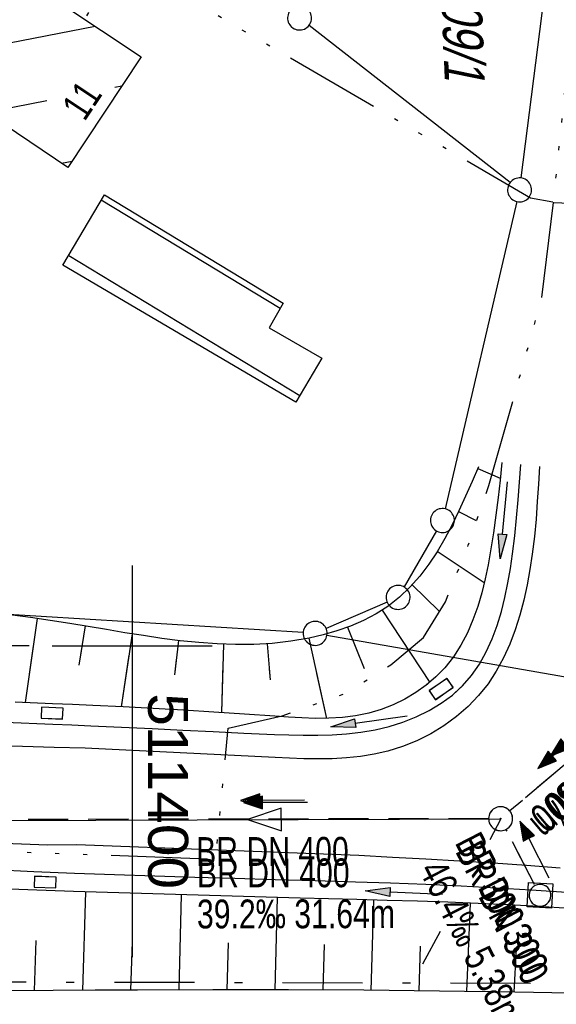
# Model space of a CAD drawing. Extents: x 511155 to 511479, y 464515 to 465450.
# Tile 15 of 41: x 511393 to 511426, y 464578 to 464639. Entities that reach past the tile are written whole.
import ezdxf

# ---------------------------------------------------------------- set-up
doc = ezdxf.new("R2010")
doc.units = 0
doc.header["$LTSCALE"] = 10
doc.header["$MEASUREMENT"] = 0
for name, pattern in [('ACAD_ISO14W100', [25.5, 12, -3, 0.5, -3, 0.5, -3, 0.5, -3]), ('AUSGEZOGEN', [0]), ('LT00', [0]), ('LT08', [0.42, 0.2, -0.1, 0.02, -0.1]), ('LT12', [0.4, 0.3, -0.1]), ('STRICHLINIE2', [0.375, 0.25, -0.125])]:
    doc.linetypes.add(name, pattern=pattern)
doc.layers.get('0').update_dxf_attribs({"linetype": 'LT00'})
for name, color, linetype in [('--EK_FBR', 1, 'LT00'), ('--EK_Halt-Pfeil', 4, 'LT00'), ('--EK_Haltung', 7, 'STRICHLINIE2'), ('--EK_Haltung-Text', 140, 'LT00'), ('--EK_Schacht-Text', 5, 'LT00'), ('--EL_Halt-Pfeil', 4, 'LT00'), ('--EL_Haltung', 182, 'STRICHLINIE2'), ('--EL_Haltung-Text', 182, 'LT00'), ('ABWASSERLTG', 24, 'LT00'), ('ABWASSERLTG_FLIEßPF', 26, 'Continuous'), ('DFK_BEB_SCHR', 254, 'LT00'), ('DFK_BEBAUUNG', 250, 'LT00'), ('DFK_FLUR_NR', 250, 'LT00'), ('DFK_GZPKT', 250, 'LT00'), ('DFK_HAUSNR', 250, 'LT00'), ('DFK_KATASTER', 250, 'LT00'), ('DL', 182, 'LT12'), ('DL_PFEIL', 201, 'LT00'), ('DL_TEXT', 182, 'LT00'), ('GEMEINDEGRENZE', 3, 'LT08'), ('PFEIL', 140, 'AUSGEZOGEN'), ('TELEKOM', 210, 'ACAD_ISO14W100'), ('V103_AFBR_BAB', 250, 'LT00'), ('V103_BOESCH', 250, 'LT00'), ('V103_BOSCHUNG', 250, 'LT00'), ('V103_GRABEN', 250, 'LT00'), ('V103_KA_MULD', 182, 'LT00'), ('V103_KA_PRUF', 182, 'LT00'), ('V103_RASTER', 250, 'LT00'), ('V103_SINKK', 182, 'LT00'), ('V104_AFBR_BAB', 250, 'LT00'), ('V104_BOESCH', 250, 'LT00'), ('V104_BOSCHUNG', 250, 'LT00'), ('V104_GRABEN', 250, 'LT00'), ('V104_KA_MULD', 182, 'LT00'), ('V104_KA_PRUF', 182, 'LT00'), ('V104_RASTER', 250, 'LT00'), ('V104_SINKK', 182, 'LT00')]:
    doc.layers.add(name, color=color, linetype=linetype)
doc.styles.add('Haltungsbeschriftung', font='ARIAL.TTF', dxfattribs={"width": 0.75})
doc.styles.get("Standard").update_dxf_attribs({"font": 'ARIAL.TTF'})

# ---------------------------------------------------------------- blocks, each defined once
blk = doc.blocks.new('SYMB7010')
at = {"color": 0, "linetype": 'ByBlock'}
for points in [[(-0.031408, 0.499213), (-0.093728, 0.49134), (-0.15457, 0.475719), (-0.212975, 0.452595), (-0.268021, 0.422333), (-0.31884, 0.385411), (-0.36463, 0.342411), (-0.40467, 0.29401), (-0.438329, 0.240973), (-0.465074, 0.184136), (-0.484486, 0.124395), (-0.496256, 0.062692), (-0.5002, 0)], [(0.5002, 0), (0.496256, 0.062692), (0.484485, 0.124395), (0.465074, 0.184136), (0.438329, 0.240973), (0.40467, 0.29401), (0.36463, 0.342411), (0.31884, 0.385411), (0.268021, 0.422333), (0.212975, 0.452595), (0.15457, 0.475719), (0.093728, 0.49134), (0.031408, 0.499213), (-0.031408, 0.499213)], [(-0.5002, 0), (-0.496256, -0.062692), (-0.484486, -0.124395), (-0.465075, -0.184136), (-0.438329, -0.240973), (-0.404671, -0.29401), (-0.36463, -0.342411), (-0.31884, -0.385411), (-0.268021, -0.422333), (-0.212975, -0.452595), (-0.154571, -0.475719), (-0.093728, -0.49134), (-0.031408, -0.499213), (0.031408, -0.499213)], [(0.031408, -0.499213), (0.093728, -0.491341), (0.15457, -0.475719), (0.212975, -0.452595), (0.268021, -0.422333), (0.31884, -0.385411), (0.36463, -0.342411), (0.404671, -0.294011), (0.438329, -0.240974), (0.465075, -0.184136), (0.484486, -0.124395), (0.496256, -0.062692), (0.500201, 0)]]:
    blk.add_lwpolyline(points, dxfattribs=at)
blk = doc.blocks.new('ABWASSER-FLIEßPF')
at = {"layer": 'ABWASSERLTG_FLIEßPF'}
for p, q in [((0, 0), (-2.109, 0.703)), ((-2.109, 0.703), (-2.109, -0.703)), ((-2.109, -0.703), (0, 0))]:
    blk.add_line(p, q, dxfattribs=at)
blk = doc.blocks.new('Pfreil3')
at = {"layer": 'PFEIL'}
blk.add_hatch(color=256, dxfattribs=at).paths.add_polyline_path([(-1.549, 0.273), (-1.549, -0.273), (0, 0)])
for p, q in [((-1.549, 0), (-4.831, 0)), ((-1.549, -0.273), (-1.549, 0.273)), ((-1.549, 0.273), (0, 0)), ((0, 0), (-1.549, -0.273))]:
    blk.add_line(p, q, dxfattribs=at)
blk = doc.blocks.new('SYMB0003')
at = {"color": 0, "linetype": 'ByBlock'}
for p, q in [((-0.015712, 0), (0.010166, 0.012015)), ((0, -0.021257), (-0.015712, 0)), ((0.010166, 0.012015), (0, -0.021257))]:
    blk.add_line(p, q, dxfattribs=at)
for points in [[(-0.031395, 0.499013), (-0.093691, 0.491144), (-0.154509, 0.475528), (-0.21289, 0.452414), (-0.267913, 0.422164), (-0.318712, 0.385257), (-0.364484, 0.342274), (-0.404509, 0.293893), (-0.438154, 0.240877), (-0.464888, 0.184062), (-0.484292, 0.124345), (-0.496058, 0.062667), (-0.5, 0)], [(0.5, 0), (0.496057, 0.062667), (0.484292, 0.124345), (0.464888, 0.184062), (0.438153, 0.240877), (0.404509, 0.293893), (0.364484, 0.342274), (0.318712, 0.385257), (0.267913, 0.422164), (0.21289, 0.452414), (0.154509, 0.475528), (0.093691, 0.491144), (0.031395, 0.499013), (-0.031395, 0.499013)], [(-0.5, 0), (-0.496058, -0.062667), (-0.484292, -0.124345), (-0.464888, -0.184062), (-0.438154, -0.240877), (-0.404509, -0.293893), (-0.364485, -0.342274), (-0.318712, -0.385257), (-0.267914, -0.422164), (-0.21289, -0.452414), (-0.154509, -0.475529), (-0.093691, -0.491144), (-0.031395, -0.499014), (0.031395, -0.499014)], [(0.031395, -0.499014), (0.093691, -0.491144), (0.154509, -0.475529), (0.21289, -0.452414), (0.267914, -0.422164), (0.318712, -0.385257), (0.364485, -0.342274), (0.404509, -0.293893), (0.438154, -0.240877), (0.464889, -0.184062), (0.484292, -0.124345), (0.496058, -0.062667), (0.5, 0)]]:
    blk.add_lwpolyline(points, dxfattribs=at)
blk = doc.blocks.new('SYMB1210')
at = {"color": 0, "linetype": 'ByBlock'}
blk.add_line((0.018815, -0.179014), (0.055623, -0.17119), dxfattribs=at)
for points in [[(-0.2, -0.2), (-0.2, 0.2), (0.2, 0.2), (0.2, -0.2), (-0.2, -0.2)], [(0.018815, 0.179014), (-0.018815, 0.179014), (-0.055623, 0.17119), (-0.09, 0.155885), (-0.120444, 0.133766), (-0.145623, 0.105801), (-0.164438, 0.073213), (-0.176067, 0.037424), (-0.18, 0)], [(0.18, 0), (0.176067, 0.037424), (0.164438, 0.073213), (0.145623, 0.105801), (0.120444, 0.133766), (0.09, 0.155885), (0.055623, 0.17119), (0.018815, 0.179014)], [(-0.18, 0), (-0.176067, -0.037424), (-0.164438, -0.073213), (-0.145623, -0.105801), (-0.120444, -0.133766), (-0.09, -0.155885), (-0.055623, -0.17119), (-0.018815, -0.179014), (0.018815, -0.179014)], [(0.055623, -0.17119), (0.09, -0.155885), (0.120444, -0.133766), (0.145623, -0.105801), (0.164438, -0.073213), (0.176067, -0.037424), (0.18, 0)]]:
    blk.add_lwpolyline(points, dxfattribs=at)
blk = doc.blocks.new('SYMB0652')
at = {"color": 0, "linetype": 'ByBlock'}
blk.add_lwpolyline([(-0.15, -0.075), (0.15, -0.075), (0.15, 0.075), (-0.15, 0.075), (-0.15, -0.075)], dxfattribs=at)
blk = doc.blocks.new('SYMB0070')
at = {"color": 0, "linetype": 'ByBlock'}
for p, q in [((-0.5, 0), (0.2, 0)), ((0.5, 0), (0.2, 0.1)), ((0.2, 0.1), (0.2, 0)), ((0.468, 0), (0.21, 0.086)), ((0.21, 0.086), (0.21, -0.086)), ((0.21, -0.086), (0.468, 0)), ((0.22, -0.072), (0.437, 0)), ((0.23, -0.058), (0.405, 0)), ((0.24, -0.045), (0.374, 0)), ((0.342, 0), (0.25, 0.031)), ((0.25, 0.031), (0.25, -0.031)), ((0.25, -0.031), (0.342, 0)), ((0.26, -0.017), (0.31, 0)), ((0.27, -0.003), (0.279, 0))]:
    blk.add_line(p, q, dxfattribs=at)
for points in [[(0.2, 0), (0.2, -0.1), (0.5, 0)], [(0.437, 0), (0.22, 0.072), (0.22, -0.072)], [(0.405, 0), (0.23, 0.058), (0.23, -0.058)], [(0.374, 0), (0.24, 0.045), (0.24, -0.045)], [(0.31, 0), (0.26, 0.017), (0.26, -0.017)], [(0.279, 0), (0.27, 0.003), (0.27, -0.003)]]:
    blk.add_lwpolyline(points, dxfattribs=at)

msp = doc.modelspace()

# ---------------------------------------------------------------- linework, layer by layer
at = {"layer": '--EK_FBR'}
for points in [[(511425.439, 464611.186), (511425.377, 464610.097), (511425.308, 464609.007), (511425.226, 464607.913), (511425.122, 464606.814), (511424.99, 464605.709), (511424.849, 464604.755), (511424.678, 464603.8), (511424.471, 464602.851), (511424.225, 464601.915), (511423.934, 464600.996), (511423.593, 464600.102), (511423.198, 464599.237), (511422.745, 464598.409), (511422.228, 464597.623), (511421.643, 464596.885), (511420.984, 464596.198), (511420.259, 464595.568), (511419.479, 464595.001), (511418.652, 464594.498), (511417.788, 464594.064), (511416.894, 464593.701), (511415.981, 464593.413), (511415.122, 464593.214), (511414.254, 464593.074), (511413.38, 464592.985), (511412.499, 464592.938), (511411.614, 464592.925), (511410.725, 464592.937), (511409.834, 464592.966), (511408.942, 464593.004), (511397.065, 464593.601), (511395.122, 464593.648), (511373.98, 464594.303)], [(511426.727, 464586.091), (511424.636, 464586.258), (511422.544, 464586.406), (511420.449, 464586.538), (511418.353, 464586.659), (511416.256, 464586.772), (511414.159, 464586.881), (511396.545, 464587.564), (511394.724, 464587.537), (511373.589, 464588.35), (511358.248, 464589.164)]]:
    msp.add_lwpolyline(points, dxfattribs=at)
at = {"layer": '--EK_Haltung'}
for p, q in [((511432.981, 464597.572), (511423.59, 464589.672)), ((511422.266, 464589.188), (511392.129, 464589.137)), ((511425.133, 464585.068), (511423.359, 464588.522))]:
    msp.add_line(p, q, dxfattribs=at)
at = {"layer": '--EK_Schacht-Text'}
for p, q in [((511423.035, 464589.174), (511422.332, 464587.873)), ((511419.241, 464582.143), (511418.139, 464580.1))]:
    msp.add_line(p, q, dxfattribs=at)
at = {"layer": '--EL_Haltung'}
for p, q in [((511432.981, 464597.572), (511423.59, 464589.672)), ((511422.266, 464589.188), (511392.129, 464589.137)), ((511425.133, 464585.068), (511423.359, 464588.522))]:
    msp.add_line(p, q, dxfattribs=at)
at = {"layer": 'ABWASSERLTG'}
msp.add_lwpolyline([(511190.756, 464540.093), (511213.131, 464554.116), (511242.238, 464572.608), (511281.604, 464584.406), (511284.616, 464595.971), (511318.785, 464591.232), (511361.253, 464589.505), (511391.403, 464589.083), (511423.016, 464589.189)], dxfattribs=at)
at = {"layer": 'DFK_BEB_SCHR'}
for p, q in [((511386.215, 464636.465), (511397.693, 464638.704)), ((511399.353, 464634.953), (511398.92, 464634.868)), ((511394.673, 464634.04), (511390.905, 464633.305)), ((511395.596, 464630.145), (511396.251, 464630.273)), ((511409.237, 464621.062), (511398.073, 464627.834)), ((511396.044, 464624.387), (511410.467, 464615.638))]:
    msp.add_line(p, q, dxfattribs=at)
at = {"layer": 'DFK_BEBAUUNG'}
for points in [[(511395.99, 464629.88), (511387.17, 464635.82), (511383.75, 464638.129), (511382.24, 464639.139), (511384.22, 464642.12), (511385.75, 464641.15), (511388.29, 464644.96), (511400.57, 464636.79), (511395.99, 464629.88)], [(511398.27, 464628.17), (511409.43, 464621.4), (511408.55, 464619.86), (511411.84, 464617.969), (511410.22, 464615.22), (511395.68, 464623.77), (511398.27, 464628.17)]]:
    msp.add_lwpolyline(points, dxfattribs=at)
at = {"layer": 'DFK_KATASTER'}
for p, q in [((511424.295, 464629.224), (511426.786, 464648.815)), ((511423.609, 464628.942), (511411.051, 464638.757)), ((511424.03, 464627.75), (511419.551, 464608.55)), ((511419.005, 464607.17), (511416.985, 464603.669)), ((511410.682, 464600.816), (511369.739, 464603.354)), ((511415.922, 464602.721), (511412.118, 464601.068)), ((511444.061, 464595.04), (511412.169, 464600.64))]:
    msp.add_line(p, q, dxfattribs=at)
at = {"layer": 'DL'}
for p, q in [((511432.981, 464597.572), (511423.59, 464589.672)), ((511425.133, 464585.068), (511423.359, 464588.522))]:
    msp.add_line(p, q, dxfattribs=at)
at = {"layer": 'GEMEINDEGRENZE', "ltscale": 2.5, "flags": 128}
msp.add_lwpolyline([(511310.961, 464519.262), (511312.442, 464550.532), (511314.022, 464582.963), (511327.222, 464590.538), (511358.906, 464589.094), (511362.89, 464579.068), (511451.194, 464578.849), (511476.583, 464575.405)], dxfattribs=at)
at = {"layer": 'TELEKOM', "ltscale": 0.05, "flags": 128}
for points in [[(511178.723, 464844.154), (511214.676, 464775.698), (511230.154, 464753.423), (511247.83, 464739.778), (511268.45, 464723.991), (511282.642, 464709.811), (511294.693, 464698.039), (511295.854, 464696.019), (511298.354, 464687.794), (511304.265, 464669.419), (511302.897, 464590.124), (511308.9, 464588.688), (511318.766, 464589.212), (511328.891, 464589.733), (511355.753, 464588.447), (511405.223, 464586.669), (511406.002, 464594.852), (511409.373, 464595.617), (511413.383, 464597.042), (511416.169, 464598.807), (511418.207, 464600.505), (511419.567, 464602.745), (511420.993, 464606.276), (511422.284, 464610.01), (511424.137, 464616.562), (511425.565, 464621.586), (511426.313, 464627.697), (511426.313, 464627.697), (511427.71, 464641.177), (511428.185, 464653.807), (511423.445, 464660.11), (511410.797, 464669.334), (511410.797, 464669.334), (511392.785, 464682.581), (511383.155, 464689.704), (511377.775, 464691.704), (511394.738, 464703.138), (511399.373, 464699.599), (511399.035, 464699.143)], [(511426.267, 464627.705), (511424.884, 464627.968), (511399.441, 464642.803), (511397.015, 464639.155)], [(511426.32, 464627.696), (511436.685, 464627.304), (511456.61, 464616.089), (511456.136, 464615.143)]]:
    msp.add_lwpolyline(points, dxfattribs=at)
at = {"layer": 'V103_AFBR_BAB'}
for points in [[(511425.439, 464611.186), (511425.377, 464610.097), (511425.308, 464609.007), (511425.226, 464607.913), (511425.122, 464606.814), (511424.99, 464605.709), (511424.849, 464604.755), (511424.678, 464603.8), (511424.471, 464602.851), (511424.225, 464601.915), (511423.934, 464600.996), (511423.593, 464600.102), (511423.198, 464599.237), (511422.745, 464598.409), (511422.228, 464597.623), (511421.643, 464596.885), (511420.984, 464596.198), (511420.259, 464595.568), (511419.479, 464595.001), (511418.652, 464594.498), (511417.788, 464594.064), (511416.894, 464593.701), (511415.981, 464593.413), (511415.122, 464593.214), (511414.254, 464593.074), (511413.38, 464592.985), (511412.499, 464592.938), (511411.614, 464592.925), (511410.725, 464592.937), (511409.834, 464592.966), (511408.942, 464593.004), (511397.065, 464593.601), (511395.122, 464593.648), (511373.98, 464594.303)], [(511426.727, 464586.091), (511424.636, 464586.258), (511422.544, 464586.406), (511420.449, 464586.538), (511418.353, 464586.659), (511416.256, 464586.772), (511414.159, 464586.881), (511396.545, 464587.564), (511394.724, 464587.537), (511373.589, 464588.35), (511358.248, 464589.164)]]:
    msp.add_lwpolyline(points, dxfattribs=at)
at = {"layer": 'V103_BOESCH'}
for points in [[(511421.627, 464611.172), (511421.231, 464610.251), (511420.829, 464609.336), (511420.415, 464608.434), (511419.984, 464607.552), (511419.529, 464606.695), (511419.044, 464605.87), (511418.523, 464605.084), (511417.961, 464604.343), (511417.352, 464603.653), (511416.69, 464603.021), (511415.968, 464602.454), (511415.236, 464601.985), (511414.456, 464601.575), (511413.639, 464601.222), (511412.792, 464600.922), (511411.926, 464600.672), (511411.049, 464600.47), (511409.904, 464600.273), (511408.757, 464600.146), (511407.609, 464600.081), (511406.461, 464600.072), (511405.311, 464600.112), (511404.161, 464600.195), (511403.01, 464600.313), (511401.859, 464600.459), (511400.708, 464600.628), (511399.556, 464600.812), (511398.405, 464601.004), (511397.254, 464601.198), (511396.104, 464601.387), (511393.657, 464601.753), (511391.212, 464602.068)], [(511427.382, 464578.287), (511423.908, 464578.352), (511419.192, 464578.42), (511414.477, 464578.466), (511409.762, 464578.491), (511405.048, 464578.497), (511400.333, 464578.484), (511397.698, 464578.47), (511395.062, 464578.454), (511392.427, 464578.439)]]:
    msp.add_lwpolyline(points, dxfattribs=at)
at = {"layer": 'V103_BOSCHUNG'}
for p, q in [((511421.585, 464611.073), (511422.992, 464610.47)), ((511420.392, 464608.387), (511421.496, 464607.83)), ((511419.059, 464605.896), (511421.997, 464603.947)), ((511417.485, 464603.796), (511419.151, 464602.175)), ((511415.623, 464602.222), (511418.589, 464597.709)), ((511394.063, 464601.695), (511393.316, 464596.44)), ((511397.066, 464601.23), (511396.677, 464598.773)), ((511413.46, 464601.154), (511414.494, 464598.578)), ((511400.005, 464600.739), (511399.327, 464596.182)), ((511402.89, 464600.327), (511402.655, 464598.171)), ((511411.046, 464600.469), (511412.137, 464595.458)), ((511405.708, 464600.094), (511405.579, 464595.819)), ((511408.445, 464600.122), (511408.622, 464597.86)), ((511397.096, 464584.624), (511396.894, 464578.465)), ((511403.072, 464584.441), (511402.92, 464578.493)), ((511409.069, 464584.271), (511408.922, 464578.493)), ((511415.078, 464584.106), (511414.912, 464578.462)), ((511421.106, 464583.912), (511420.881, 464578.398)), ((511393.995, 464581.585), (511393.88, 464578.447)), ((511399.996, 464581.506), (511399.907, 464578.482)), ((511405.996, 464581.426), (511405.921, 464578.497)), ((511411.995, 464581.335), (511411.922, 464578.482)), ((511417.994, 464581.227), (511417.902, 464578.435)), ((511423.992, 464581.064), (511423.849, 464578.353))]:
    msp.add_line(p, q, dxfattribs=at)
at = {"layer": 'V103_GRABEN'}
for points in [[(511392.062, 464595.228), (511395.055, 464595.103), (511396.242, 464595.052), (511397.429, 464595), (511399.339, 464594.911), (511401.249, 464594.817), (511403.159, 464594.723), (511405.068, 464594.63), (511406.978, 464594.541), (511408.889, 464594.46), (511409.789, 464594.427), (511410.69, 464594.404), (511411.59, 464594.401), (511412.49, 464594.425), (511413.39, 464594.486), (511414.289, 464594.591), (511415.188, 464594.749), (511416.055, 464594.959), (511416.91, 464595.228), (511417.744, 464595.557), (511418.543, 464595.946), (511419.299, 464596.398), (511420, 464596.913), (511420.634, 464597.492), (511421.2, 464598.143), (511421.694, 464598.853), (511422.121, 464599.614), (511422.487, 464600.419), (511422.799, 464601.259), (511423.063, 464602.128), (511423.285, 464603.018), (511423.47, 464603.92), (511423.625, 464604.826), (511423.756, 464605.73), (511423.897, 464606.87), (511424.014, 464607.996), (511424.114, 464609.112), (511424.203, 464610.221), (511424.285, 464611.326)], [(511423.096, 464611.444), (511422.978, 464610.349), (511422.855, 464609.252), (511422.72, 464608.151), (511422.567, 464607.044), (511422.391, 464605.929), (511422.232, 464605.049), (511422.048, 464604.17), (511421.834, 464603.299), (511421.582, 464602.443), (511421.285, 464601.608), (511420.938, 464600.801), (511420.534, 464600.03), (511420.066, 464599.3), (511419.528, 464598.62), (511418.977, 464598.052), (511418.371, 464597.533), (511417.717, 464597.066), (511417.024, 464596.654), (511416.299, 464596.3), (511415.55, 464596.009), (511414.785, 464595.782), (511413.962, 464595.613), (511413.131, 464595.51), (511412.294, 464595.461), (511411.452, 464595.456), (511410.608, 464595.483), (511409.762, 464595.532), (511408.917, 464595.59), (511407.01, 464595.723), (511405.11, 464595.849), (511403.217, 464595.968), (511401.325, 464596.077), (511399.434, 464596.177), (511397.541, 464596.264), (511396.284, 464596.316), (511395.027, 464596.366), (511392.702, 464596.468)], [(511427.29, 464583.583), (511425.4, 464583.704), (511423.509, 464583.806), (511421.616, 464583.892), (511419.722, 464583.964), (511417.827, 464584.027), (511415.932, 464584.083), (511414.037, 464584.135), (511410.495, 464584.232), (511406.955, 464584.33), (511403.415, 464584.431), (511399.876, 464584.537), (511396.337, 464584.649), (511390.612, 464584.847), (511384.887, 464585.066), (511379.163, 464585.304), (511373.44, 464585.559), (511370.37, 464585.703), (511367.301, 464585.851), (511364.233, 464586), (511361.164, 464586.151)], [(511391.323, 464586.01), (511393.861, 464585.892), (511396.399, 464585.786), (511398.905, 464585.694), (511401.411, 464585.611), (511403.918, 464585.536), (511406.425, 464585.466), (511408.932, 464585.396), (511411.439, 464585.324), (511413.947, 464585.247), (511416.145, 464585.173), (511418.343, 464585.089), (511420.541, 464584.992), (511422.737, 464584.88), (511424.931, 464584.749), (511427.124, 464584.596)]]:
    msp.add_lwpolyline(points, dxfattribs=at)
at = {"layer": 'V103_RASTER'}
for p, q in [((511400, 464605), (511400, 464595)), ((511395.001, 464600), (511405.001, 464600))]:
    msp.add_line(p, q, dxfattribs=at)
at = {"layer": 'V104_AFBR_BAB'}
for points in [[(511421.946, 464597.267), (511421.643, 464596.885), (511420.984, 464596.198), (511420.259, 464595.568), (511419.479, 464595.001), (511418.652, 464594.498), (511417.788, 464594.064), (511416.894, 464593.701), (511415.981, 464593.413), (511415.122, 464593.214), (511414.254, 464593.074), (511413.38, 464592.985), (511412.499, 464592.938), (511411.614, 464592.925), (511410.725, 464592.937), (511409.834, 464592.966), (511408.942, 464593.004), (511397.065, 464593.601), (511395.122, 464593.648), (511373.98, 464594.303), (511358.507, 464594.998)], [(511426.727, 464586.091), (511424.636, 464586.258), (511422.544, 464586.406), (511420.449, 464586.538), (511418.353, 464586.659), (511416.256, 464586.772), (511414.159, 464586.881), (511396.545, 464587.564), (511394.724, 464587.537), (511373.589, 464588.35), (511358.248, 464589.164)]]:
    msp.add_lwpolyline(points, dxfattribs=at)
at = {"layer": 'V104_BOESCH'}
msp.add_lwpolyline([(511427.382, 464578.287), (511423.908, 464578.352), (511419.192, 464578.42), (511414.477, 464578.466), (511409.762, 464578.491), (511405.048, 464578.497), (511400.333, 464578.484), (511397.698, 464578.47), (511395.062, 464578.454), (511392.427, 464578.439)], dxfattribs=at)
at = {"layer": 'V104_BOSCHUNG'}
for p, q in [((511393.819, 464599.976), (511393.316, 464596.44)), ((511396.822, 464599.687), (511396.677, 464598.773)), ((511399.806, 464599.399), (511399.327, 464596.182)), ((511402.758, 464599.115), (511402.655, 464598.171)), ((511405.67, 464598.835), (511405.579, 464595.819)), ((511408.568, 464598.556), (511408.622, 464597.86)), ((511411.524, 464598.271), (511412.137, 464595.458)), ((511397.096, 464584.624), (511396.894, 464578.465)), ((511403.072, 464584.441), (511402.92, 464578.493)), ((511409.069, 464584.271), (511408.922, 464578.493)), ((511415.078, 464584.106), (511414.912, 464578.462)), ((511421.106, 464583.912), (511420.881, 464578.398)), ((511393.995, 464581.585), (511393.88, 464578.447)), ((511399.996, 464581.506), (511399.907, 464578.482)), ((511405.995, 464581.426), (511405.921, 464578.497)), ((511411.995, 464581.335), (511411.922, 464578.482)), ((511417.994, 464581.227), (511417.902, 464578.435)), ((511423.992, 464581.064), (511423.85, 464578.353))]:
    msp.add_line(p, q, dxfattribs=at)
at = {"layer": 'V104_GRABEN'}
for points in [[(511392.062, 464595.228), (511395.055, 464595.103), (511396.242, 464595.052), (511397.429, 464595), (511399.339, 464594.911), (511401.249, 464594.817), (511403.158, 464594.723), (511405.068, 464594.629), (511406.978, 464594.541), (511408.889, 464594.46), (511409.789, 464594.427), (511410.69, 464594.404), (511411.59, 464594.401), (511412.49, 464594.425), (511413.39, 464594.486), (511414.289, 464594.591), (511415.188, 464594.749), (511416.055, 464594.959), (511416.91, 464595.228), (511417.744, 464595.557), (511418.543, 464595.946), (511419.299, 464596.398), (511420, 464596.913), (511420.536, 464597.403)], [(511418.454, 464597.604), (511418.371, 464597.533), (511417.717, 464597.065), (511417.024, 464596.654), (511416.299, 464596.3), (511415.55, 464596.009), (511414.785, 464595.782), (511413.962, 464595.613), (511413.131, 464595.51), (511412.294, 464595.461), (511411.452, 464595.456), (511410.608, 464595.483), (511409.762, 464595.532), (511408.917, 464595.59), (511407.01, 464595.723), (511405.11, 464595.849), (511403.216, 464595.968), (511401.325, 464596.077), (511399.434, 464596.177), (511397.541, 464596.264), (511396.284, 464596.316), (511395.027, 464596.366), (511392.702, 464596.468)], [(511427.29, 464583.583), (511425.4, 464583.704), (511423.509, 464583.806), (511421.616, 464583.892), (511419.722, 464583.964), (511417.827, 464584.027), (511415.932, 464584.083), (511414.037, 464584.135), (511410.495, 464584.232), (511406.955, 464584.33), (511403.415, 464584.431), (511399.876, 464584.537), (511396.337, 464584.649), (511390.612, 464584.847), (511384.887, 464585.066), (511379.163, 464585.304), (511373.44, 464585.559), (511370.37, 464585.703), (511367.301, 464585.851), (511364.233, 464586), (511361.164, 464586.151)], [(511391.323, 464586.01), (511393.861, 464585.892), (511396.399, 464585.786), (511398.905, 464585.694), (511401.411, 464585.611), (511403.918, 464585.537), (511406.425, 464585.466), (511408.932, 464585.396), (511411.439, 464585.324), (511413.947, 464585.247), (511416.145, 464585.173), (511418.343, 464585.089), (511420.541, 464584.992), (511422.737, 464584.88), (511424.931, 464584.749), (511427.124, 464584.596)]]:
    msp.add_lwpolyline(points, dxfattribs=at)
at = {"layer": 'V104_RASTER'}
for p, q in [((511393.578, 464599.999), (511383.579, 464599.999)), ((511400.001, 464599.381), (511400.001, 464580.544))]:
    msp.add_line(p, q, dxfattribs=at)

# ---------------------------------------------------------------- block references
at = {"layer": '--EK_Halt-Pfeil', "yscale": 4, "zscale": 4}
for p, xscale, rotation in [((511427.642, 464594.387), 4.000000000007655, 220.0726599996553), ((511408.95, 464590.205), 4.000000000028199, 180.095029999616), ((511425.135, 464587.252), 4.000000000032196, 117.1937099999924)]:
    msp.add_blockref('SYMB0070', p, dxfattribs=dict(at, xscale=xscale, rotation=rotation))
at = {"layer": '--EL_Halt-Pfeil', "yscale": 4, "zscale": 4}
for p, xscale, rotation in [((511426.86, 464593.621), 4.000000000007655, 220.0726599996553), ((511408.775, 464590.336), 4.000000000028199, 180.095029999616), ((511425.135, 464587.252), 4.000000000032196, 117.1937099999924)]:
    msp.add_blockref('SYMB0070', p, dxfattribs=dict(at, xscale=xscale, rotation=rotation))
at = {"layer": 'ABWASSERLTG_FLIEßPF', "rotation": 180.1921347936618}
msp.add_blockref('ABWASSER-FLIEßPF', (511407.21, 464589.136), dxfattribs=at)
at = {"layer": 'DFK_GZPKT', "xscale": 1.500000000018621, "yscale": 1.5, "zscale": 1.5, "rotation": 264.7377099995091}
for p in [(511410.46, 464639.219), (511424.2, 464628.48), (511419.38, 464607.82), (511416.61, 464603.019), (511411.43, 464600.77)]:
    msp.add_blockref('SYMB7010', p, dxfattribs=at)
at = {"layer": 'DL_PFEIL', "yscale": 4, "zscale": 4}
for p, xscale, rotation in [((511426.86, 464593.621), 4.000000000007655, 220.0726599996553), ((511425.135, 464587.252), 4.000000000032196, 117.1937099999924)]:
    msp.add_blockref('SYMB0070', p, dxfattribs=dict(at, xscale=xscale, rotation=rotation))
at = {"layer": 'PFEIL'}
for p, rotation in [((511422.987, 464605.426), 264.6558212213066), ((511412.403, 464594.932), 188.1794453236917), ((511414.564, 464584.677), 177.5074931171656)]:
    msp.add_blockref('Pfreil3', p, dxfattribs=dict(at, rotation=rotation))
at = {"layer": 'V103_KA_MULD', "xscale": 3.800000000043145, "yscale": 3.799999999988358, "zscale": 3.8, "rotation": 177.0747874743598}
msp.add_blockref('SYMB1210', (511425.476, 464584.401), dxfattribs=at)
at = {"layer": 'V103_KA_PRUF', "xscale": 1.499999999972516, "yscale": 1.5, "zscale": 1.5, "rotation": 272.266200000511}
msp.add_blockref('SYMB0003', (511423.016, 464589.189), dxfattribs=at)
at = {"layer": 'V103_SINKK', "zscale": 4.5}
for p, xscale, yscale, rotation in [((511419.305, 464597.29), 4.499999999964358, 4.5, 214.19741079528), ((511395.002, 464595.786), 4.499999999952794, 4.500000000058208, 357.3265577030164), ((511394.567, 464585.227), 4.50000000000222, 4.5, 358.0148032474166)]:
    msp.add_blockref('SYMB0652', p, dxfattribs=dict(at, xscale=xscale, yscale=yscale, rotation=rotation))
at = {"layer": 'V104_KA_MULD', "xscale": 3.799999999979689, "yscale": 3.799999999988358, "zscale": 3.8, "rotation": 176.7306213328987}
msp.add_blockref('SYMB1210', (511425.476, 464584.401), dxfattribs=at)
at = {"layer": 'V104_KA_PRUF', "xscale": 1.499999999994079, "yscale": 1.5, "zscale": 1.5, "rotation": 264.4991999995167}
msp.add_blockref('SYMB0003', (511423.016, 464589.189), dxfattribs=at)
at = {"layer": 'V104_SINKK', "yscale": 4.5, "zscale": 4.5}
for p, xscale, rotation in [((511419.305, 464597.29), 4.49999999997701, 215.1204856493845), ((511395.002, 464595.786), 4.499999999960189, 177.5103940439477), ((511394.567, 464585.227), 4.499999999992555, 177.9435321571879)]:
    msp.add_blockref('SYMB0652', p, dxfattribs=dict(at, xscale=xscale, rotation=rotation))

# ---------------------------------------------------------------- texts
at = {"layer": '--EK_Haltung-Text', "style": 'Haltungsbeschriftung'}
for s, rotation, width, p in [('38.5‰ 13.77m', -139.92734, 0.65, (511432.959, 464595.998)), ('BR DN 300', -62.80628, 0.75, (511420.151, 464587.158)), ('BR DN 400', 0.09503, 0.75, (511404.048, 464584.893)), ('46.4‰ 5.38m', -62.80628, 0.75, (511417.874, 464585.988)), ('39.2‰ 31.64m', 0.09503, 0.75, (511404.052, 464582.333))]:
    msp.add_text(s, height=1.8, rotation=rotation, dxfattribs=dict(at, width=width)).set_placement(p)
at = {"layer": '--EL_Haltung-Text', "style": 'Haltungsbeschriftung', "width": 0.75}
for s, rotation, p in [('BR DN 300', -139.92734, (511432.003, 464595.728)), ('BR DN 400', 0.09503, (511403.995, 464586.236)), ('BR DN 300', -62.80628, (511420.129, 464587.7))]:
    msp.add_text(s, height=1.8, rotation=rotation, dxfattribs=at).set_placement(p)
at = {"layer": 'DFK_FLUR_NR', "oblique": 13.754, "width": 0.75}
msp.add_text('109/1', height=2.5, rotation=272.2662, dxfattribs=at).set_placement((511419.269, 464641.834))
at = {"layer": 'DFK_HAUSNR', "width": 0.75}
msp.add_text('11', height=1.8, rotation=56.463, dxfattribs=at).set_placement((511397.03, 464632.71))
at = {"layer": 'DL_TEXT', "style": 'Haltungsbeschriftung', "width": 0.75}
for rotation, p in [(-139.92734, (511430.425, 464594.419)), (-62.80628, (511420.129, 464587.7))]:
    msp.add_text('BR 300', height=1.8, rotation=rotation, dxfattribs=at).set_placement(p)
at = {"layer": 'V104_RASTER', "width": 1.05}
msp.add_text(' 511400', height=2.5, rotation=-89.99863, dxfattribs=at).set_placement((511401.001, 464598.044))

doc.saveas('drawing.dxf')
